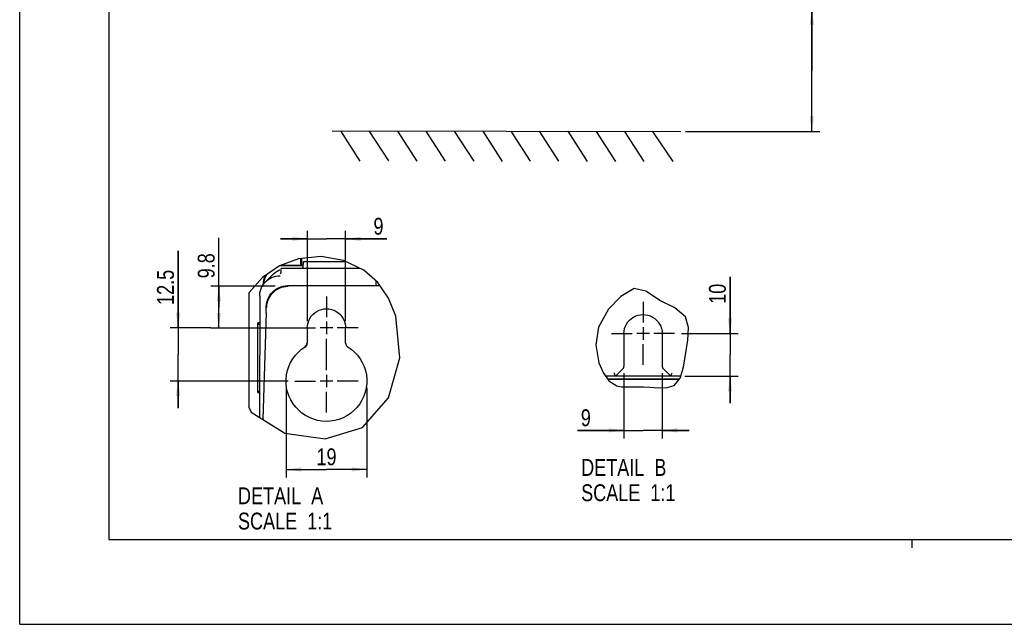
# Model space of a CAD drawing. Header units: inches. Extents: x 0 to 117, y 0 to 83.
# Tile 1 of 57: x 0 to 46, y 0 to 28. Entities that reach past the tile are written whole.
import ezdxf

# ---------------------------------------------------------------- set-up
doc = ezdxf.new("R2010")
doc.units = ezdxf.units.IN
doc.header["$LTSCALE"] = 6.431102
doc.header["$MEASUREMENT"] = 0
doc.linetypes.add('CENTER', pattern=[0.6, 0.375, -0.075, 0.075, -0.075])
doc.layers.get('0').update_dxf_attribs({"linetype": 'CONTINUOUS'})
doc.layers.add('DEFAULT_1', color=7, linetype='CENTER')
doc.styles.get("Standard").update_dxf_attribs({"font": 'txt', "width": 0.8})
doc.dimstyles.new('DIMSTYLE_1', dxfattribs={"dimtxt": 0.78125, "dimasz": 0.7, "dimexe": 0.18, "dimexo": 0.0625, "dimgap": 0.09, "dimtad": 1, "dimdec": 0, "dimzin": 4, "dimdsep": 46, "dimtxsty": 'STANDARD', "dimblk": '_FILLED', "dimblk1": '_FILLED', "dimblk2": '_FILLED', "dimcen": 0.09, "dimadec": 0, "dimazin": 0, "dimtfac": 1, "dimtdec": 0, "dimtofl": 0, "dimtmove": 0, "dimatfit": 3, "dimldrblk": '_FILLED', "dimfxl": 1, "dimtolj": 1, "dimtzin": 4, "dimarcsym": 0})
doc.dimstyles.new('DIMSTYLE_3', dxfattribs={"dimtxt": 0.78125, "dimasz": 0.7, "dimexe": 0.18, "dimexo": 0.0625, "dimgap": 0.09, "dimtad": 1, "dimdec": 0, "dimlfac": 0.2, "dimzin": 4, "dimdsep": 46, "dimtxsty": 'STANDARD', "dimblk": '_FILLED', "dimblk1": '_FILLED', "dimblk2": '_FILLED', "dimcen": 0.09, "dimadec": 0, "dimazin": 0, "dimtfac": 1, "dimtdec": 0, "dimtofl": 0, "dimtmove": 0, "dimatfit": 3, "dimldrblk": '_FILLED', "dimfxl": 1, "dimtolj": 1, "dimtzin": 4, "dimarcsym": 0})
doc.dimstyles.new('DIMSTYLE_4', dxfattribs={"dimtxt": 0.78125, "dimasz": 0.7, "dimexe": 0.18, "dimexo": 0.0625, "dimgap": 0.09, "dimtad": 1, "dimdec": 1, "dimlfac": 0.2, "dimzin": 4, "dimdsep": 46, "dimtxsty": 'STANDARD', "dimblk": '_FILLED', "dimblk1": '_FILLED', "dimblk2": '_FILLED', "dimcen": 0.09, "dimadec": 0, "dimazin": 0, "dimtfac": 1, "dimtdec": 1, "dimtofl": 0, "dimtmove": 0, "dimatfit": 3, "dimldrblk": '_FILLED', "dimfxl": 1, "dimtolj": 1, "dimtzin": 4, "dimarcsym": 0})

# ---------------------------------------------------------------- blocks, each defined once
blk = doc.blocks.new('_FILLED')
at = {"color": 0, "linetype": 'BYBLOCK'}
blk.add_solid([(0, 0), (-1, 0.143), (-1, -0.143)], dxfattribs=at)
blk = doc.blocks.new('*D0')
at = {"color": 7, "linetype": 'CONTINUOUS'}
for p, q in [((36.689, 25.651), (36.689, 33.403)), ((29.074, 28.468), (36.493, 28.468)), ((36.493, 28.468), (37.064, 28.468)), ((36.689, 28.468), (36.689, 25.651)), ((36.689, 22.834), (36.689, 25.651)), ((30.831, 22.834), (36.493, 22.834)), ((36.493, 22.834), (37.064, 22.834))]:
    blk.add_line(p, q, dxfattribs=at)
at = {"color": 7, "linetype": 'CONTINUOUS', "xscale": 0.7, "yscale": 0.7, "zscale": 0.7}
for p, rotation in [((36.689, 28.468), 90), ((36.689, 22.834), 270)]:
    blk.add_blockref('_FILLED', p, dxfattribs=dict(at, rotation=rotation))
at = {"color": 7, "linetype": 'CONTINUOUS', "insert": (35.712, 29.028), "char_height": 0.78125, "width": 9.375, "attachment_point": 1, "rotation": 90, "line_spacing_factor": 0.9}
blk.add_mtext('200 MIN\\PAIR SPACE INLET', dxfattribs=at)
blk = doc.blocks.new('*D15')
at = {"color": 7, "linetype": 'CONTINUOUS'}
for p, q in [((32.9, 13.478), (32.9, 16.099)), ((32.9, 16.099), (32.9, 12.489)), ((30.646, 13.478), (33.275, 13.478)), ((32.9, 10.249), (32.9, 12.489)), ((30.811, 11.499), (33.275, 11.499)), ((32.9, 11.499), (32.9, 10.249))]:
    blk.add_line(p, q, dxfattribs=at)
at = {"color": 7, "linetype": 'CONTINUOUS', "xscale": 0.7, "yscale": 0.7, "zscale": 0.7}
for p, rotation in [((32.9, 13.478), 270), ((32.9, 11.499), 90)]:
    blk.add_blockref('_FILLED', p, dxfattribs=dict(at, rotation=rotation))
at = {"color": 7, "linetype": 'CONTINUOUS', "insert": (31.923, 14.849), "char_height": 0.7812, "width": 1.25, "attachment_point": 1, "rotation": 90, "line_spacing_factor": 0.9}
blk.add_mtext('10', dxfattribs=at)
blk = doc.blocks.new('*D16')
at = {"color": 7, "linetype": 'CONTINUOUS'}
for p, q in [((27.987, 11.642), (27.987, 8.609)), ((29.759, 11.642), (29.759, 8.609)), ((27.987, 8.984), (25.828, 8.984)), ((25.828, 8.984), (28.873, 8.984)), ((31.009, 8.984), (28.873, 8.984)), ((29.759, 8.984), (31.009, 8.984))]:
    blk.add_line(p, q, dxfattribs=at)
at = {"color": 7, "linetype": 'CONTINUOUS', "xscale": 0.7, "yscale": 0.7, "zscale": 0.7}
blk.add_blockref('_FILLED', (27.987, 8.984), dxfattribs=at)
at = {"color": 7, "linetype": 'CONTINUOUS', "xscale": 0.7, "yscale": 0.7, "zscale": 0.7, "rotation": 180}
blk.add_blockref('_FILLED', (29.759, 8.984), dxfattribs=at)
at = {"color": 7, "linetype": 'CONTINUOUS', "insert": (26.453, 9.961), "char_height": 0.781, "width": 0.625, "attachment_point": 3, "line_spacing_factor": 0.9}
blk.add_mtext('9', dxfattribs=at)
blk = doc.blocks.new('*D17')
at = {"color": 7, "linetype": 'CONTINUOUS'}
for p, q in [((7.337, 13.733), (7.337, 17.298)), ((7.337, 17.298), (7.337, 12.503)), ((8.854, 13.733), (6.962, 13.733)), ((7.337, 10.022), (7.337, 12.503)), ((12.433, 11.272), (6.962, 11.272)), ((7.337, 11.272), (7.337, 10.022))]:
    blk.add_line(p, q, dxfattribs=at)
at = {"color": 7, "linetype": 'CONTINUOUS', "xscale": 0.7, "yscale": 0.7, "zscale": 0.7}
for p, rotation in [((7.337, 13.733), 270), ((7.337, 11.272), 90)]:
    blk.add_blockref('_FILLED', p, dxfattribs=dict(at, rotation=rotation))
at = {"color": 7, "linetype": 'CONTINUOUS', "insert": (6.36, 14.798), "char_height": 0.7812, "width": 2.5, "attachment_point": 1, "rotation": 90, "line_spacing_factor": 0.9}
blk.add_mtext('12.5', dxfattribs=at)
blk = doc.blocks.new('*D18')
at = {"color": 7, "linetype": 'CONTINUOUS'}
for p, q in [((9.222, 14.693), (9.222, 17.905)), ((11.828, 15.663), (8.847, 15.663)), ((9.222, 15.663), (9.222, 14.693)), ((9.222, 13.724), (9.222, 14.693)), ((12.786, 13.724), (8.847, 13.724))]:
    blk.add_line(p, q, dxfattribs=at)
at = {"color": 7, "linetype": 'CONTINUOUS', "xscale": 0.7, "yscale": 0.7, "zscale": 0.7}
for p, rotation in [((9.222, 15.663), 90), ((9.222, 13.724), 270)]:
    blk.add_blockref('_FILLED', p, dxfattribs=dict(at, rotation=rotation))
at = {"color": 7, "linetype": 'CONTINUOUS', "insert": (8.246, 16.03), "char_height": 0.7812, "width": 1.875, "attachment_point": 1, "rotation": 90, "line_spacing_factor": 0.9}
blk.add_mtext('9.8', dxfattribs=at)
blk = doc.blocks.new('*D19')
at = {"color": 7, "linetype": 'CONTINUOUS'}
for p, q in [((13.322, 17.859), (12.072, 17.859)), ((12.072, 17.859), (14.208, 17.859)), ((13.322, 14.045), (13.322, 18.234)), ((17.008, 17.859), (14.208, 17.859)), ((15.093, 14.045), (15.093, 18.234)), ((15.093, 17.859), (17.008, 17.859))]:
    blk.add_line(p, q, dxfattribs=at)
at = {"color": 7, "linetype": 'CONTINUOUS', "xscale": 0.7, "yscale": 0.7, "zscale": 0.7}
blk.add_blockref('_FILLED', (13.322, 17.859), dxfattribs=at)
at = {"color": 7, "linetype": 'CONTINUOUS', "xscale": 0.7, "yscale": 0.7, "zscale": 0.7, "rotation": 180}
blk.add_blockref('_FILLED', (15.093, 17.859), dxfattribs=at)
at = {"color": 7, "linetype": 'CONTINUOUS', "insert": (16.383, 18.835), "char_height": 0.781, "width": 0.625, "attachment_point": 1, "line_spacing_factor": 0.9}
blk.add_mtext('9', dxfattribs=at)
blk = doc.blocks.new('*D20')
at = {"color": 7, "linetype": 'CONTINUOUS'}
for p, q in [((12.338, 10.96), (12.338, 6.8)), ((16.078, 10.96), (16.078, 6.8)), ((12.338, 7.175), (14.208, 7.175)), ((16.078, 7.175), (14.208, 7.175))]:
    blk.add_line(p, q, dxfattribs=at)
at = {"color": 7, "linetype": 'CONTINUOUS', "xscale": 0.7, "yscale": 0.7, "zscale": 0.7, "rotation": 180}
blk.add_blockref('_FILLED', (12.338, 7.175), dxfattribs=at)
at = {"color": 7, "linetype": 'CONTINUOUS', "xscale": 0.7, "yscale": 0.7, "zscale": 0.7}
blk.add_blockref('_FILLED', (16.078, 7.175), dxfattribs=at)
at = {"color": 7, "linetype": 'CONTINUOUS', "insert": (14.208, 8.151), "char_height": 0.7812, "width": 1.25, "attachment_point": 2, "line_spacing_factor": 0.9}
blk.add_mtext('19', dxfattribs=at)

msp = doc.modelspace()

# ---------------------------------------------------------------- linework, layer by layer
at = {"color": 7, "linetype": 'CONTINUOUS'}
for p, q in [((0, 0), (0, 82.6772)), ((4.1339, 78.7402), (4.1339, 3.937)), ((14.4717, 22.8618), (30.6132, 22.8358)), ((14.8618, 22.857), (15.7607, 21.4612)), ((16.1752, 22.8653), (17.0741, 21.4694)), ((17.5016, 22.8517), (18.4006, 21.4559)), ((18.8063, 22.8513), (19.7053, 21.4555)), ((20.1265, 22.8538), (21.0255, 21.458)), ((21.4531, 22.8425), (22.3521, 21.4467)), ((22.7456, 22.8508), (23.6446, 21.455)), ((24.0625, 22.8556), (24.9614, 21.4598)), ((25.3794, 22.8464), (26.2783, 21.4506)), ((26.6964, 22.8385), (27.5953, 21.4427)), ((28.0096, 22.8385), (28.9086, 21.4427)), ((29.3139, 22.8345), (30.2454, 21.439)), ((12.9188, 16.9405), (12.0295, 16.6109)), ((13.9651, 17.0344), (12.9188, 16.9405)), ((13.0265, 16.6438), (13.0265, 16.9501)), ((13.0533, 16.9525), (13.0565, 16.6338)), ((15.004, 16.8536), (13.9651, 17.0344)), ((12.0295, 16.6109), (11.2486, 16.0693)), ((12.0915, 16.4297), (12.0915, 16.2889)), ((12.1568, 16.6438), (12.1107, 16.641)), ((15.7685, 16.4887), (12.1506, 16.4887)), ((12.1568, 16.6438), (13.0265, 16.6438)), ((13.122, 16.6155), (12.174, 16.6155)), ((13.0565, 16.6338), (13.0265, 16.6438)), ((13.0565, 16.6338), (13.122, 16.6338)), ((13.122, 16.7576), (13.1113, 16.5533)), ((13.181, 16.8135), (15.088, 16.8135)), ((15.9386, 16.4076), (15.004, 16.8536)), ((11.2486, 16.0693), (10.6308, 15.366)), ((11.3633, 16.1488), (11.3488, 16.1207)), ((11.7237, 16.2065), (11.3931, 15.8759)), ((11.8365, 16.3029), (11.9194, 16.3565)), ((16.5852, 15.8345), (15.9386, 16.4076)), ((11.2768, 15.8538), (11.2711, 15.7581)), ((11.2711, 15.7239), (11.2711, 15.7581)), ((11.2916, 15.8169), (11.2884, 15.7408)), ((16.3296, 15.6846), (12.4047, 15.6846)), ((16.3991, 15.685), (16.3296, 15.6846)), ((16.4619, 15.6857), (16.3991, 15.685)), ((16.5167, 15.6865), (16.4619, 15.6857)), ((16.4946, 15.9148), (16.4886, 15.6861)), ((16.5483, 15.6872), (16.5167, 15.6865)), ((16.5758, 15.688), (16.5483, 15.6872)), ((16.5991, 15.6887), (16.5758, 15.688)), ((17.0809, 15.1125), (16.5852, 15.8345)), ((16.6182, 15.6895), (16.5991, 15.6887)), ((28.4588, 15.5559), (27.8345, 15.1925)), ((29.0022, 15.4367), (28.4588, 15.5559)), ((10.6308, 10.0296), (10.6308, 15.366)), ((11.1153, 15.2068), (11.106, 9.7255)), ((11.1153, 15.2064), (11.1213, 15.3118)), ((17.4189, 14.2759), (17.0809, 15.1125)), ((27.8345, 15.1925), (27.2732, 14.5944)), ((29.0096, 15.4294), (29.0022, 15.4367)), ((29.0244, 15.4145), (29.0096, 15.4294)), ((29.6507, 14.9961), (29.0244, 15.4145)), ((11.4172, 14.5376), (11.4188, 14.6308)), ((11.4188, 14.6308), (11.4195, 14.6902)), ((11.4472, 14.928), (11.4544, 14.9561)), ((27.2732, 14.5944), (26.814, 13.7719)), ((30.3393, 14.6589), (29.6507, 14.9961)), ((30.842, 14.2397), (30.3393, 14.6589)), ((11.4143, 14.4301), (11.2586, 9.4976)), ((11.4143, 14.4239), (11.4158, 14.4783)), ((11.4158, 14.4783), (11.4172, 14.5376)), ((17.599, 12.3451), (17.4189, 14.2759)), ((30.982, 13.7582), (30.842, 14.2397)), ((11.0251, 10.739), (11.0251, 13.9707)), ((11.1131, 13.8826), (11.0251, 13.9707)), ((11.1133, 13.9707), (11.0251, 13.9707)), ((13.3218, 13.7328), (13.3218, 13.0328)), ((14.4996, 13.733), (13.915, 13.733)), ((14.2073, 14.0253), (14.2073, 13.4407)), ((15.0935, 13.0328), (15.0935, 13.7328)), ((26.814, 13.7719), (26.6773, 12.9511)), ((28.8717, 13.7703), (28.8717, 13.1856)), ((30.9477, 13.1665), (30.982, 13.7582)), ((27.9871, 13.4677), (27.9871, 11.9542)), ((29.164, 13.478), (28.5793, 13.478)), ((29.7587, 13.4677), (29.7587, 11.9542)), ((13.2281, 12.8652), (13.2058, 12.8711)), ((13.3218, 13.0328), (13.2953, 13.0386)), ((13.3204, 13.0101), (13.3218, 13.0328)), ((15.0935, 13.0328), (15.12, 13.0386)), ((26.6773, 12.9511), (26.8299, 12.1117)), ((30.7459, 11.9216), (30.9477, 13.1665)), ((17.0824, 10.4884), (17.599, 12.3451)), ((26.8299, 12.1117), (27.02, 11.6636)), ((30.5951, 11.4105), (30.7459, 11.9216)), ((14.2073, 11.5646), (14.2073, 10.98)), ((27.02, 11.6636), (27.2907, 11.2828)), ((30.1379, 11.4992), (27.1368, 11.4992)), ((27.5934, 11.4992), (27.9438, 11.8496)), ((29.8021, 11.8496), (30.1524, 11.4992)), ((30.6212, 11.4992), (30.1524, 11.4992)), ((30.31, 11.0699), (30.5951, 11.4105)), ((14.4996, 11.2723), (13.915, 11.2723)), ((30.554, 11.3614), (27.2347, 11.3614)), ((30.5395, 11.3442), (27.247, 11.3442)), ((27.2907, 11.2828), (27.6501, 11.0478)), ((27.6501, 11.0478), (27.8692, 11.0038)), ((27.8692, 11.0038), (28.1021, 10.9964)), ((28.1021, 10.9964), (28.3372, 11.0034)), ((28.3372, 11.0034), (28.6164, 11.006)), ((28.6164, 11.006), (28.8933, 10.9982)), ((28.8933, 10.9982), (29.1795, 10.9813)), ((29.1795, 10.9813), (29.5869, 10.9548)), ((29.5869, 10.9548), (29.9809, 10.9669)), ((29.9809, 10.9669), (30.31, 11.0699)), ((11.1082, 10.8222), (11.0251, 10.739)), ((11.0251, 10.739), (11.1081, 10.739)), ((15.8794, 9.1245), (17.0824, 10.4884)), ((10.6308, 10.0296), (10.7279, 9.835)), ((10.7279, 9.835), (12.2735, 8.8524)), ((11.106, 9.7255), (11.105, 9.5953)), ((14.1515, 8.5942), (15.8794, 9.1245)), ((12.2735, 8.8524), (14.1515, 8.5942)), ((4.1339, 3.937), (112.7953, 3.937)), ((41.3386, 3.5433), (41.3386, 3.937)), ((0, 0), (116.9291, 0))]:
    msp.add_line(p, q, dxfattribs=at)
for points in [[(11.9194, 16.3565), (12.0082, 16.4018), (12.097, 16.436)], [(12.174, 16.6265), (12.1028, 16.6237), (12.0448, 16.6166)], [(13.0884, 16.5035), (13.0805, 16.4953), (13.0725, 16.4887)], [(13.1113, 16.5533), (13.1091, 16.5369), (13.1041, 16.5211), (13.0965, 16.5063), (13.0866, 16.4931), (13.082, 16.4887)], [(13.1118, 16.5622), (13.1116, 16.5592), (13.1097, 16.5466), (13.1063, 16.5344), (13.1015, 16.5233), (13.0955, 16.5129)], [(11.3488, 16.1207), (11.3154, 16.0347), (11.2916, 15.946), (11.2768, 15.8538)], [(11.4029, 16.1763), (11.369, 16.11), (11.3402, 16.0395), (11.3177, 15.9668), (11.3014, 15.8924), (11.2916, 15.8169)], [(11.3938, 15.8766), (11.432, 15.9127), (11.5081, 15.9739), (11.5841, 16.0235), (11.662, 16.0644), (11.7483, 16.0996)], [(11.7238, 16.2063), (11.76, 16.2407), (11.8365, 16.3029)], [(11.7483, 16.0996), (11.8455, 16.1281), (11.9504, 16.1466), (12.0621, 16.1532)], [(12.0866, 16.2656), (12.0798, 16.2541), (12.0726, 16.2464), (12.0675, 16.2425), (12.0648, 16.2408), (12.0643, 16.2405)], [(12.0915, 16.2884), (12.0909, 16.2808), (12.0866, 16.2656)], [(11.1213, 15.3118), (11.1385, 15.4135), (11.1657, 15.5104), (11.2016, 15.6006)], [(11.2016, 15.6006), (11.2454, 15.6846), (11.2979, 15.7647), (11.3607, 15.8418), (11.3938, 15.8766)], [(11.4472, 14.6788), (11.4526, 14.7812), (11.4686, 14.8826), (11.4951, 14.9818), (11.5318, 15.0778), (11.5784, 15.1696), (11.6344, 15.256), (11.6991, 15.3361), (11.7719, 15.4091), (11.852, 15.4741), (11.9384, 15.5303), (12.0303, 15.5772), (12.1266, 15.6143), (12.2262, 15.641), (12.3281, 15.6572), (12.4311, 15.6626)], [(11.4544, 14.9561), (11.4878, 15.058), (11.5322, 15.1556), (11.5868, 15.2478), (11.6512, 15.3334), (11.7246, 15.4116), (11.806, 15.4814), (11.8945, 15.5419), (11.989, 15.5924), (12.0885, 15.6323)], [(12.0885, 15.6323), (12.1918, 15.6612), (12.2976, 15.6786), (12.4047, 15.6845)], [(16.6477, 15.6912), (16.6481, 15.6913), (16.6483, 15.6913), (16.6468, 15.6912), (16.6434, 15.6909), (16.6388, 15.6906), (16.6331, 15.6902), (16.6262, 15.6899), (16.6182, 15.6895)], [(11.4196, 14.7017), (11.4203, 14.7299), (11.4217, 14.7582), (11.4239, 14.7865), (11.4269, 14.8148), (11.4308, 14.8431), (11.4354, 14.8714), (11.4409, 14.8997), (11.4472, 14.928)], [(13.3218, 13.7328), (13.3309, 13.8525), (13.3536, 13.9661), (13.39, 14.0736), (13.4412, 14.1764), (13.5061, 14.2731), (13.5814, 14.3593), (13.6673, 14.4344), (13.7635, 14.499), (13.8658, 14.55), (13.9746, 14.5869), (14.0894, 14.6102), (14.2042, 14.6186), (14.319, 14.6112), (14.4338, 14.5888), (14.5429, 14.5527), (14.6459, 14.5023), (14.7431, 14.4382), (14.8301, 14.3631), (14.9064, 14.2765), (14.9725, 14.1789), (15.0246, 14.0753), (15.0615, 13.9672), (15.0845, 13.8531), (15.0935, 13.7328)], [(27.9871, 13.4677), (27.9961, 13.5874), (28.0188, 13.701), (28.0553, 13.8085), (28.1065, 13.9113), (28.1714, 14.008), (28.2467, 14.0942), (28.3326, 14.1693), (28.4288, 14.2339), (28.531, 14.2849), (28.6398, 14.3218), (28.7546, 14.3451), (28.8695, 14.3535), (28.9842, 14.3461), (29.0991, 14.3238), (29.2081, 14.2877), (29.3111, 14.2372), (29.4084, 14.1731), (29.4953, 14.098), (29.5717, 14.0114), (29.6378, 13.9138), (29.6899, 13.8102), (29.7268, 13.7021), (29.7497, 13.588), (29.7587, 13.4677)], [(13.0736, 9.7853), (12.9214, 9.9153), (12.782, 10.0624), (12.6604, 10.2219), (12.557, 10.3945), (12.4713, 10.5794), (12.4064, 10.7693), (12.3632, 10.9638), (12.3408, 11.1633), (12.3397, 11.3621), (12.3604, 11.5608), (12.4024, 11.7588), (12.4645, 11.9493), (12.5475, 12.1321), (12.6507, 12.3074), (12.7707, 12.469), (12.9064, 12.6148), (13.0588, 12.7468), (13.2467, 12.8783)], [(13.2953, 13.0386), (13.294, 13.0164), (13.2903, 12.9945), (13.2841, 12.9732), (13.2756, 12.9528), (13.2648, 12.9335), (13.252, 12.9155), (13.2373, 12.8991), (13.2209, 12.8845), (13.203, 12.8719)], [(13.2467, 12.8783), (13.2634, 12.8929), (13.2781, 12.9091), (13.291, 12.9272), (13.302, 12.9468), (13.3106, 12.9672), (13.3167, 12.9883), (13.3204, 13.0101)], [(15.0935, 13.0328), (15.0949, 13.0101), (15.0986, 12.9883), (15.1047, 12.9672), (15.1133, 12.9468), (15.1243, 12.9272), (15.1372, 12.9091), (15.1519, 12.8929), (15.1686, 12.8783), (15.3567, 12.7465)], [(15.3567, 12.7465), (15.5093, 12.6143), (15.645, 12.4685), (15.7648, 12.3073), (15.8677, 12.1326), (15.9506, 11.95), (16.0128, 11.7592), (16.055, 11.5606), (16.0756, 11.3608), (16.0741, 11.16), (16.051, 10.958), (16.0066, 10.7613), (15.9398, 10.5692), (15.8517, 10.3824), (15.7457, 10.2084), (15.6211, 10.0483), (15.4786, 9.901), (15.3234, 9.7715), (15.1553, 9.6604), (14.9744, 9.567), (14.7872, 9.4942), (14.5934, 9.4427), (14.3932, 9.4118), (14.1933, 9.4022), (13.9938, 9.4148), (13.7946, 9.4487), (13.6023, 9.5028), (13.4172, 9.5778), (13.2389, 9.673), (13.0736, 9.7853)], [(27.9438, 11.8496), (27.9529, 11.8595), (27.9609, 11.8697), (27.9678, 11.8805), (27.9737, 11.8917), (27.9785, 11.9033), (27.9823, 11.9153), (27.9849, 11.9278)], [(27.9849, 11.9278), (27.9866, 11.9408), (27.9871, 11.9542)], [(29.7587, 11.9542), (29.7593, 11.9408), (29.7609, 11.9278), (29.7636, 11.9153), (29.7673, 11.9033), (29.7721, 11.8917), (29.778, 11.8805), (29.7849, 11.8697), (29.793, 11.8595), (29.8021, 11.8496)], [(27.5857, 11.5177), (27.5726, 11.5498), (27.5638, 11.5707), (27.5537, 11.5941), (27.543, 11.6197), (27.5322, 11.6469)], [(27.5934, 11.4992), (27.5926, 11.5013), (27.5901, 11.5075), (27.5857, 11.5177)], [(30.1524, 11.4992), (30.1534, 11.5013), (30.1559, 11.5074), (30.1601, 11.5177)], [(30.1601, 11.5177), (30.1735, 11.5497), (30.182, 11.5707), (30.1915, 11.5944), (30.202, 11.62), (30.2136, 11.6469)]]:
    msp.add_lwpolyline(points, dxfattribs=at)
for centre, radius, start, end in [((12.174, 15.7409), 0.8746, 89.99608, 100.46856), ((12.1506, 16.4297), 0.0591, 90.00003, 160), ((13.181, 16.7545), 0.0591, 90, 177), ((12.174, 15.7409), 0.8746, 148.92314, 178.10536)]:
    msp.add_arc(centre, radius, start, end, dxfattribs=at)
at = {"layer": 'DEFAULT_1', "color": 7, "linetype": 'CENTER'}
for p, q in [((14.2073, 15.1946), (14.2073, 14.233)), ((28.8717, 14.9396), (28.8717, 13.978)), ((12.7457, 13.733), (13.7073, 13.733)), ((15.6689, 13.733), (14.7073, 13.733)), ((14.2073, 11.7723), (14.2073, 13.233)), ((27.41, 13.478), (28.3716, 13.478)), ((30.3333, 13.478), (29.3717, 13.478)), ((28.8717, 12.0163), (28.8717, 12.9779)), ((12.7457, 11.2723), (13.7073, 11.2723)), ((15.6689, 11.2723), (14.7073, 11.2723)), ((14.2073, 9.8107), (14.2073, 10.7723))]:
    msp.add_line(p, q, dxfattribs=at)

# ---------------------------------------------------------------- texts
at = {"color": 7, "linetype": 'CONTINUOUS', "char_height": 0.78125, "width": 6.25, "attachment_point": 1, "line_spacing_factor": 0.9}
for s, insert in [('DETAIL  B\\PSCALE  1:1', (26.004, 7.6594)), ('DETAIL  A\\PSCALE  1:1', (10.1105, 6.3464))]:
    msp.add_mtext(s, dxfattribs=dict(at, insert=insert))

# ---------------------------------------------------------------- dimensions: what is measured, and where the dimension line sits
at = {"color": 7, "linetype": 'CONTINUOUS'}
dim = msp.add_linear_dim(base=(36.6887, 22.8345), p1=(29.0738, 28.4678), p2=(30.8314, 22.8345), angle=270, text='200 MIN\\PAIR SPACE INLET', dimstyle='DIMSTYLE_1', dxfattribs=at)
dim.commit()
dim.dimension.update_dxf_attribs({"geometry": '*D0', "text_midpoint": (36.6887, 33.7157), "dimtype": 160})
for base, p1, p2, picture, middle in [((15.0935, 17.8585), (13.3218, 14.0453), (15.0935, 14.0453), '*D19', (16.6951, 18.4444)), ((29.7587, 8.9845), (27.9871, 11.6417), (29.7587, 11.6417), '*D16', (25.5151, 9.5704)), ((16.0777, 7.1748), (12.3376, 10.96), (16.0777, 10.9601), '*D20', (13.5827, 7.7607))]:
    dim = msp.add_linear_dim(base=base, p1=p1, p2=p2, dimstyle='DIMSTYLE_3', dxfattribs=at)
    dim.commit()
    dim.dimension.update_dxf_attribs({"geometry": picture, "text_midpoint": middle, "dimtype": 160})
for base, p1, p2, dimstyle, picture, middle in [((9.2224, 13.7241), (11.8276, 15.6626), (12.7862, 13.7241), 'DIMSTYLE_4', '*D18', (8.6364, 16.9672)), ((7.3368, 11.2723), (8.8542, 13.733), (12.4332, 11.2723), 'DIMSTYLE_4', '*D17', (6.7508, 16.0478)), ((32.8998, 11.4992), (30.6458, 13.478), (30.8105, 11.4992), 'DIMSTYLE_3', '*D15', (32.3139, 15.4744))]:
    dim = msp.add_linear_dim(base=base, p1=p1, p2=p2, angle=270, dimstyle=dimstyle, dxfattribs=at)
    dim.commit()
    dim.dimension.update_dxf_attribs({"geometry": picture, "text_midpoint": middle, "dimtype": 160})

doc.saveas('drawing.dxf')
